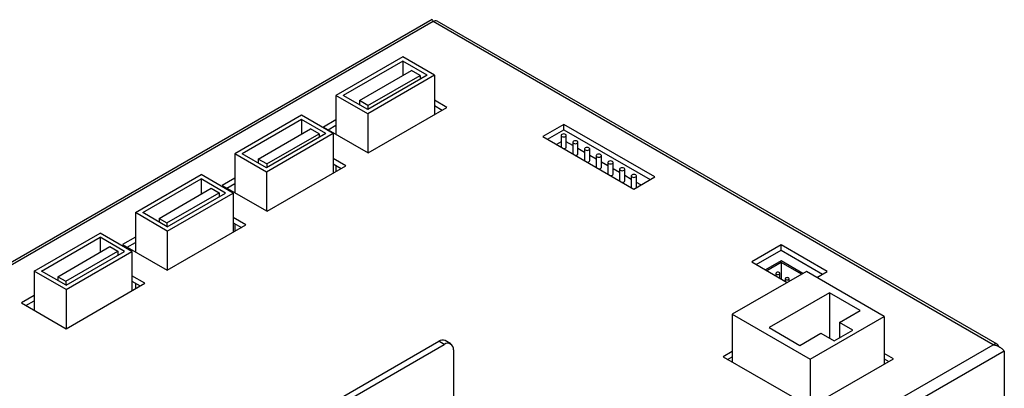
# Model space of a CAD drawing. Header units: millimetres. Extents: x 7267 to 7905, y 43 to 318.
# Tile 6 of 6: x 7747 to 7899, y 156 to 213. Entities that reach past the tile are written whole.
import ezdxf

# ---------------------------------------------------------------- set-up
doc = ezdxf.new("R2010")
doc.units = ezdxf.units.MM
doc.header["$LTSCALE"] = 3

msp = doc.modelspace()

# ---------------------------------------------------------------- linework, layer by layer
at = {"color": 7, "linetype": 'Continuous', "lineweight": 25}
for p, q in [((7810.7, 213.08), (7716.6, 158.75)), ((7810.88, 212.77), (7716.96, 158.55)), ((7896.86, 163.13), (7810.88, 212.77)), ((7897.46, 163.19), (7811.48, 212.83)), ((7806.19, 207.36), (7795.94, 201.44)), ((7811.07, 204.54), (7806.19, 207.36)), ((7806.19, 206.7), (7797.07, 201.44)), ((7809.94, 204.54), (7806.19, 206.7)), ((7806.19, 206.7), (7806.19, 204.48)), ((7799.53, 200.63), (7807.56, 205.27)), ((7809.94, 204.54), (7800.82, 199.27)), ((7811.07, 204.54), (7800.82, 198.62)), ((7800.85, 199.87), (7808.88, 204.51)), ((7808.88, 204.51), (7807.56, 205.27)), ((7808.88, 204.51), (7808.88, 203.93)), ((7811.07, 204.54), (7811.07, 198.5)), ((7795.94, 201.44), (7795.94, 195.48)), ((7800.82, 198.62), (7795.94, 201.44)), ((7800.82, 199.27), (7797.07, 201.44)), ((7799.53, 200.63), (7799.53, 200.01)), ((7800.85, 199.87), (7799.53, 200.63)), ((7800.85, 199.87), (7800.85, 199.29)), ((7800.89, 192.62), (7812.98, 199.6)), ((7812.98, 199.6), (7811.07, 200.7)), ((7811.07, 199.88), (7812.27, 199.19)), ((7790.65, 198.39), (7780.4, 192.47)), ((7795.53, 195.57), (7790.65, 198.39)), ((7800.82, 198.62), (7800.82, 192.66)), ((7790.65, 197.73), (7781.53, 192.47)), ((7794.4, 195.57), (7790.65, 197.73)), ((7790.65, 197.73), (7790.65, 195.51)), ((7795.94, 197.68), (7794.03, 196.58)), ((7794.03, 196.58), (7800.89, 192.62)), ((7794.73, 196.17), (7795.94, 196.86)), ((7830.91, 196.98), (7827.7, 195.12)), ((7844.9, 188.9), (7830.91, 196.98)), ((7830.91, 196.16), (7830.91, 196.98)), ((7783.99, 191.66), (7792.02, 196.3)), ((7794.4, 195.57), (7785.28, 190.3)), ((7795.53, 195.57), (7785.28, 189.65)), ((7785.31, 190.9), (7793.34, 195.54)), ((7793.34, 195.54), (7792.02, 196.3)), ((7793.34, 195.54), (7793.34, 194.96)), ((7795.53, 195.57), (7795.53, 189.53)), ((7827.7, 195.12), (7841.69, 187.05)), ((7828.41, 194.72), (7830.91, 196.16)), ((7830.51, 195.29), (7830.51, 193.5)), ((7830.91, 196.16), (7844.19, 188.49)), ((7831.31, 193.49), (7831.31, 195.29)), ((7830.51, 194.3), (7829.82, 193.9)), ((7832.3, 193.72), (7831.31, 194.3)), ((7832.3, 194.25), (7832.3, 192.46)), ((7833.1, 192.45), (7833.1, 194.25)), ((7785.28, 189.65), (7780.4, 192.47)), ((7780.4, 192.47), (7780.4, 186.51)), ((7785.28, 190.3), (7781.53, 192.47)), ((7834.1, 192.68), (7833.1, 193.26)), ((7834.1, 193.21), (7834.1, 191.43)), ((7834.9, 191.42), (7834.9, 193.21)), ((7835.9, 191.65), (7834.9, 192.22)), ((7835.9, 192.18), (7835.9, 190.39)), ((7836.7, 190.38), (7836.7, 192.18)), ((7783.99, 191.66), (7783.99, 191.05)), ((7785.31, 190.9), (7783.99, 191.66)), ((7785.31, 190.9), (7785.31, 190.32)), ((7785.35, 183.65), (7797.44, 190.63)), ((7797.44, 190.63), (7795.53, 191.73)), ((7795.53, 190.92), (7796.73, 190.22)), ((7795.94, 190.68), (7795.94, 189.76)), ((7837.69, 190.61), (7836.7, 191.19)), ((7837.69, 191.14), (7837.69, 189.35)), ((7838.49, 189.34), (7838.49, 191.14)), ((7765.15, 183.42), (7775.26, 189.26)), ((7780.14, 186.44), (7775.26, 189.26)), ((7785.28, 189.65), (7785.28, 183.69)), ((7839.49, 189.57), (7838.49, 190.15)), ((7839.49, 190.1), (7839.49, 188.32)), ((7840.29, 188.31), (7840.29, 190.1)), ((7841.29, 188.54), (7840.29, 189.11)), ((7841.29, 189.07), (7841.29, 187.28)), ((7842.09, 187.28), (7842.09, 189.07)), ((7766.28, 183.42), (7775.26, 188.6)), ((7779, 186.44), (7775.26, 188.6)), ((7775.26, 188.6), (7775.26, 186.29)), ((7780.4, 188.71), (7778.49, 187.61)), ((7778.49, 187.61), (7785.35, 183.65)), ((7779.2, 187.2), (7780.4, 187.89)), ((7841.69, 187.05), (7844.9, 188.9)), ((7842.77, 187.68), (7842.09, 188.08)), ((7768.77, 182.54), (7776.77, 187.17)), ((7769.98, 181.84), (7777.99, 186.47)), ((7770.02, 181.26), (7779, 186.44)), ((7770.02, 180.6), (7780.14, 186.44)), ((7776.77, 187.17), (7777.99, 186.47)), ((7777.99, 186.47), (7777.99, 185.85)), ((7780.14, 186.44), (7780.14, 180.4)), ((7770.02, 180.6), (7765.15, 183.42)), ((7765.15, 183.42), (7765.15, 177.38)), ((7770.02, 181.26), (7766.28, 183.42)), ((7768.77, 182.54), (7768.77, 181.98)), ((7768.77, 182.54), (7769.98, 181.84)), ((7769.98, 181.84), (7769.98, 181.28)), ((7770.02, 174.56), (7782.12, 181.54)), ((7782.12, 181.54), (7780.14, 182.68)), ((7780.14, 181.87), (7781.41, 181.13)), ((7780.4, 181.71), (7780.4, 180.55)), ((7749.61, 174.45), (7759.72, 180.29)), ((7764.6, 177.47), (7759.72, 180.29)), ((7770.02, 180.6), (7770.02, 174.56)), ((7750.74, 174.45), (7759.72, 179.63)), ((7763.47, 177.47), (7759.72, 179.63)), ((7759.72, 179.63), (7759.72, 177.32)), ((7765.15, 179.66), (7763.17, 178.52)), ((7763.17, 178.52), (7770.02, 174.56)), ((7763.87, 178.11), (7765.15, 178.85)), ((7864.29, 178.46), (7859.77, 175.84)), ((7871.37, 174.37), (7864.29, 178.46)), ((7864.29, 177.64), (7864.29, 178.46)), ((7753.23, 173.58), (7761.24, 178.2)), ((7754.45, 172.87), (7762.45, 177.5)), ((7754.49, 171.63), (7764.6, 177.47)), ((7754.49, 172.29), (7763.47, 177.47)), ((7761.24, 178.2), (7762.45, 177.5)), ((7762.45, 177.5), (7762.45, 176.89)), ((7764.6, 177.47), (7764.6, 171.43)), ((7860.48, 175.44), (7864.29, 177.64)), ((7864.29, 177.64), (7870.66, 173.97)), ((7859.77, 175.84), (7865.24, 172.69)), ((7864.29, 176.01), (7861.89, 174.62)), ((7864.29, 175.76), (7862.1, 174.5)), ((7867.64, 174.07), (7864.29, 176.01)), ((7867.43, 173.95), (7864.29, 175.76)), ((7864.29, 175.76), (7864.29, 173.23)), ((7749.61, 174.45), (7749.61, 168.41)), ((7754.49, 171.63), (7749.61, 174.45)), ((7754.49, 172.29), (7750.74, 174.45)), ((7868.17, 174.38), (7856.79, 167.81)), ((7863.5, 174.09), (7863.5, 173.69)), ((7864.1, 173.34), (7864.1, 174.09)), ((7880.12, 167.48), (7868.17, 174.38)), ((7869.77, 173.45), (7871.37, 174.37)), ((7753.23, 173.58), (7754.45, 172.87)), ((7753.23, 173.58), (7753.23, 173.01)), ((7754.45, 172.87), (7754.45, 172.31)), ((7754.49, 165.59), (7766.58, 172.57)), ((7766.58, 172.57), (7764.6, 173.71)), ((7764.6, 172.9), (7765.87, 172.16)), ((7765.15, 172.58), (7765.15, 171.74)), ((7864.91, 173.27), (7864.91, 172.87)), ((7865.51, 172.84), (7865.51, 173.27)), ((7754.49, 171.63), (7754.49, 165.59)), ((7871.71, 171.11), (7862.44, 165.77)), ((7876.44, 168.38), (7871.71, 171.11)), ((7871.71, 171.11), (7871.71, 164.13)), ((7749.61, 170.69), (7747.63, 169.55)), ((7747.63, 169.55), (7754.49, 165.59)), ((7748.34, 169.14), (7749.61, 169.88)), ((7873.23, 166.52), (7876.44, 168.38)), ((7856.79, 167.81), (7868.74, 160.91)), ((7856.79, 167.81), (7856.79, 160.46)), ((7868.74, 160.91), (7880.12, 167.48)), ((7875.28, 165.34), (7873.23, 166.52)), ((7873.23, 166.52), (7873.23, 164.15)), ((7880.12, 167.48), (7880.12, 160.13)), ((7862.44, 165.77), (7867.18, 163.03)), ((7867.18, 163.03), (7870.4, 164.89)), ((7870.4, 164.89), (7872.45, 163.7)), ((7872.45, 163.7), (7875.28, 165.34)), ((7776.22, 143.16), (7811.71, 163.65)), ((7812.56, 163.16), (7811.71, 163.65)), ((7813.56, 163.26), (7812.71, 163.75)), ((7749.36, 77.98), (7896.86, 163.13)), ((7898.56, 162.15), (7749.36, 76.02)), ((7777.06, 142.67), (7812.56, 163.16)), ((7813.98, 162.34), (7813.98, 153.07)), ((7856.79, 162.09), (7855.37, 161.27)), ((7881.54, 160.95), (7880.12, 161.76)), ((7898.56, 162.15), (7898.56, 135.37)), ((7855.37, 161.27), (7868.74, 153.56)), ((7856.08, 160.87), (7856.79, 161.27)), ((7868.74, 153.56), (7881.54, 160.95)), ((7868.74, 160.91), (7868.74, 153.56)), ((7880.12, 160.95), (7880.83, 160.54))]:
    msp.add_line(p, q, dxfattribs=at)
at = {"color": 7, "linetype": 'Continuous', "lineweight": 25, "flags": 128}
for points in [[(7831.19, 195.45), (7831.06, 195.5), (7830.91, 195.52), (7830.76, 195.5), (7830.63, 195.45), (7830.54, 195.38), (7830.51, 195.29), (7830.54, 195.2), (7830.63, 195.12), (7830.76, 195.07), (7830.91, 195.06), (7831.06, 195.07), (7831.19, 195.12), (7831.28, 195.2), (7831.31, 195.29), (7831.28, 195.38), (7831.19, 195.45)], [(7832.99, 194.41), (7832.86, 194.46), (7832.7, 194.48), (7832.55, 194.46), (7832.42, 194.41), (7832.34, 194.34), (7832.3, 194.25), (7832.34, 194.16), (7832.42, 194.09), (7832.55, 194.04), (7832.7, 194.02), (7832.86, 194.04), (7832.99, 194.09), (7833.07, 194.16), (7833.1, 194.25), (7833.07, 194.34), (7832.99, 194.41)], [(7830.93, 193.26), (7831.06, 193.28), (7831.19, 193.33), (7831.28, 193.4), (7831.31, 193.49)], [(7832.72, 192.22), (7832.86, 192.24), (7832.99, 192.29), (7833.07, 192.37), (7833.1, 192.45)], [(7834.78, 193.38), (7834.65, 193.43), (7834.5, 193.44), (7834.35, 193.43), (7834.22, 193.38), (7834.13, 193.3), (7834.1, 193.21), (7834.13, 193.12), (7834.22, 193.05), (7834.35, 193), (7834.5, 192.98), (7834.65, 193), (7834.78, 193.05), (7834.87, 193.12), (7834.9, 193.21), (7834.87, 193.3), (7834.78, 193.38)], [(7836.58, 192.34), (7836.45, 192.39), (7836.3, 192.41), (7836.14, 192.39), (7836.01, 192.34), (7835.93, 192.26), (7835.9, 192.18), (7835.93, 192.09), (7836.01, 192.01), (7836.14, 191.96), (7836.3, 191.95), (7836.45, 191.96), (7836.58, 192.01), (7836.67, 192.09), (7836.7, 192.18), (7836.67, 192.26), (7836.58, 192.34)], [(7834.52, 191.19), (7834.65, 191.2), (7834.78, 191.25), (7834.87, 191.33), (7834.9, 191.42)], [(7838.38, 191.3), (7838.25, 191.35), (7838.09, 191.37), (7837.94, 191.35), (7837.81, 191.3), (7837.72, 191.23), (7837.69, 191.14), (7837.72, 191.05), (7837.81, 190.98), (7837.94, 190.93), (7838.09, 190.91), (7838.25, 190.93), (7838.38, 190.98), (7838.46, 191.05), (7838.49, 191.14), (7838.46, 191.23), (7838.38, 191.3)], [(7836.32, 190.15), (7836.45, 190.17), (7836.58, 190.22), (7836.67, 190.29), (7836.7, 190.38)], [(7838.11, 189.11), (7838.25, 189.13), (7838.38, 189.18), (7838.46, 189.25), (7838.49, 189.34)], [(7840.17, 190.27), (7840.04, 190.32), (7839.89, 190.33), (7839.74, 190.32), (7839.61, 190.27), (7839.52, 190.19), (7839.49, 190.1), (7839.52, 190.01), (7839.61, 189.94), (7839.74, 189.89), (7839.89, 189.87), (7840.04, 189.89), (7840.17, 189.94), (7840.26, 190.01), (7840.29, 190.1), (7840.26, 190.19), (7840.17, 190.27)], [(7841.97, 189.23), (7841.84, 189.28), (7841.69, 189.3), (7841.53, 189.28), (7841.4, 189.23), (7841.32, 189.15), (7841.29, 189.07), (7841.32, 188.98), (7841.4, 188.9), (7841.53, 188.85), (7841.69, 188.84), (7841.84, 188.85), (7841.97, 188.9), (7842.05, 188.98), (7842.09, 189.07), (7842.05, 189.15), (7841.97, 189.23)], [(7839.91, 188.08), (7840.04, 188.09), (7840.17, 188.14), (7840.26, 188.22), (7840.29, 188.31)], [(7864.01, 174.21), (7863.91, 174.25), (7863.8, 174.26), (7863.68, 174.25), (7863.59, 174.21), (7863.52, 174.15), (7863.5, 174.09), (7863.52, 174.02), (7863.59, 173.97), (7863.68, 173.93), (7863.8, 173.92), (7863.91, 173.93), (7864.01, 173.97), (7864.08, 174.02), (7864.1, 174.09), (7864.08, 174.15), (7864.01, 174.21)], [(7865.43, 173.39), (7865.33, 173.43), (7865.21, 173.45), (7865.1, 173.43), (7865, 173.39), (7864.94, 173.34), (7864.91, 173.27), (7864.94, 173.21), (7865, 173.15), (7865.1, 173.11), (7865.21, 173.1), (7865.33, 173.11), (7865.43, 173.15), (7865.49, 173.21), (7865.51, 173.27), (7865.49, 173.34), (7865.43, 173.39)], [(7897.68, 162.87), (7897.65, 162.98), (7897.57, 163.11), (7897.46, 163.19), (7897.33, 163.24), (7897.19, 163.25), (7897.03, 163.21), (7896.86, 163.13)]]:
    msp.add_lwpolyline(points, dxfattribs=at)
at = {"color": 7, "linetype": 'Continuous', "lineweight": 25}
for centre, radius, start, end in [((7811.23, 212.28), 0.604, 65.6935, 125.6177), ((7812.3, 162.83), 1.01, 65.6928, 125.6173), ((7813.11, 162.48), 0.873, 350.7862, 129.2029)]:
    msp.add_arc(centre, radius, start, end, dxfattribs=at)
for points, knots in [([(7810.7, 213.08), (7810.72, 213.07), (7810.75, 213.05), (7810.84, 212.86), (7810.88, 212.77)], [0, 0, 0, 0, 0.499945, 1, 1, 1, 1]), ([(7810.91, 212.78), (7810.89, 212.8), (7810.87, 212.81), (7810.87, 212.8), (7810.86, 212.8)], [0, 0, 0, 0, 0.722182, 1, 1, 1, 1]), ([(7896.86, 163.13), (7897.03, 163.1), (7897.38, 163.03), (7897.87, 162.77), (7898.3, 162.45), (7898.47, 162.25), (7898.56, 162.15)], [0, 0, 0, 0, 0.229345, 0.484179, 0.739077, 1, 1, 1, 1])]:
    msp.add_open_spline(points, degree=3, knots=knots, dxfattribs=at)

doc.saveas('drawing.dxf')
